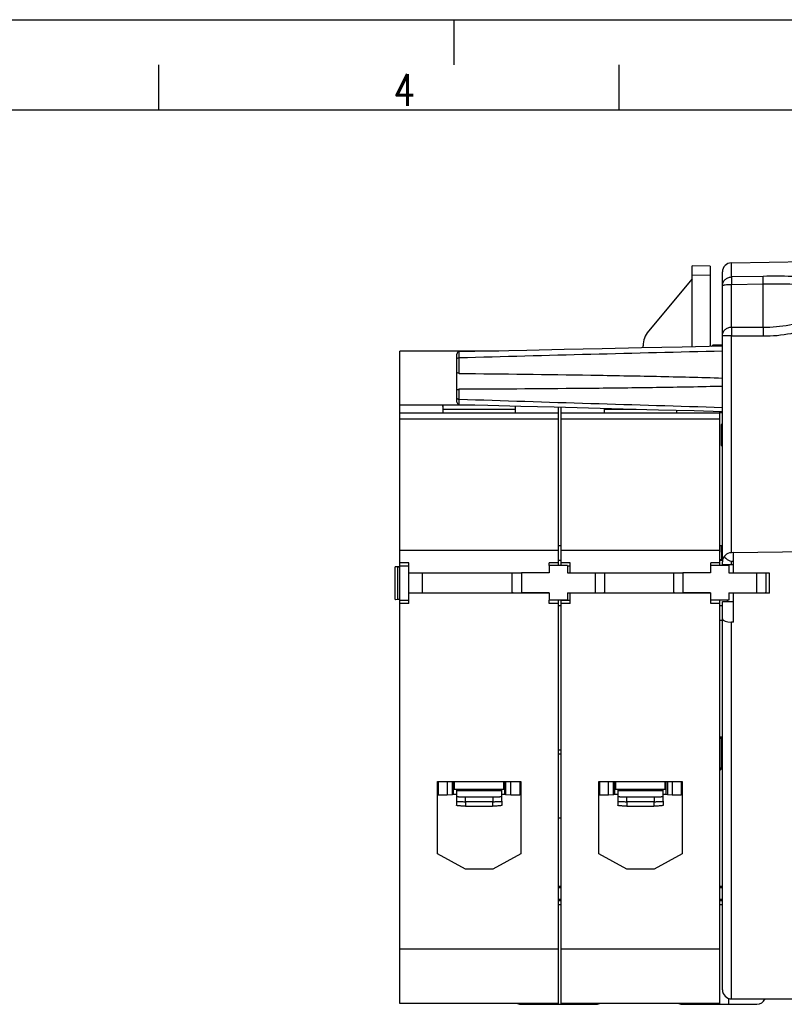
# Model space of a CAD drawing. Extents: x 0 to 594, y 0 to 420.
# Tile 6 of 17: x 162 to 246, y 311 to 420. Entities that reach past the tile are written whole.
import ezdxf

# ---------------------------------------------------------------- set-up
doc = ezdxf.new("R2010")
doc.units = 0
doc.header["$LTSCALE"] = 32.67
doc.layers.get('0').update_dxf_attribs({"linetype": 'CONTINUOUS'})
for name, color, linetype in [('02___PRT_ALL_AXES', 7, 'CONTINUOUS'), ('03__EJES', 7, 'CONTINUOUS'), ('DESMOLDEO', 7, 'CONTINUOUS'), ('REDONDEOS', 7, 'CONTINUOUS')]:
    doc.layers.add(name, color=color, linetype=linetype)
doc.styles.get("Standard").update_dxf_attribs({"font": 'SIMPLEX.SHX', "width": 0.8})

msp = doc.modelspace()

# ---------------------------------------------------------------- linework, layer by layer
at = {"color": 7}
for p, q in [((0, 420), (594, 420)), ((210, 420), (210, 415)), ((177.4, 415), (177.4, 410)), ((228.2, 415), (228.2, 410)), ((584, 410), (25, 410)), ((236.276, 383.877), (236.281, 392.827)), ((238.281, 392.786), (236.281, 392.828)), ((238.281, 392.785), (238.276, 383.918)), ((240.607, 391.6), (240.607, 393.162)), ((236.28, 391.382), (231.457, 385.609)), ((236.281, 391.828), (238.281, 391.785)), ((239.624, 360.334), (239.624, 392.159)), ((244.107, 391.664), (240.607, 391.6)), ((244.124, 390.787), (240.624, 390.734)), ((240.624, 386.068), (240.624, 390.734)), ((244.124, 386.054), (244.124, 390.787)), ((240.624, 386.068), (244.124, 386.054)), ((240.607, 385.105), (239.624, 385.105)), ((240.607, 361.162), (240.607, 385.105)), ((240.607, 385.105), (244.107, 385.088)), ((230.876, 383.765), (230.876, 384.007)), ((204.024, 311.409), (204.024, 383.425)), ((214.943, 383.425), (204.024, 383.425)), ((204.024, 377.491), (212.312, 377.491)), ((208.774, 377.282), (208.774, 377.491)), ((216.774, 377.369), (216.774, 377.282)), ((221.524, 359.734), (221.524, 377.241)), ((221.824, 359.734), (221.824, 377.233)), ((208.774, 377.013), (216.774, 377.013)), ((226.574, 377.013), (230.086, 377.013)), ((239.324, 359.734), (239.324, 376.773)), ((221.524, 375.909), (204.024, 375.909)), ((239.324, 375.909), (221.824, 375.909)), ((221.524, 361.409), (204.024, 361.409)), ((221.824, 361.909), (221.524, 361.909)), ((239.324, 361.409), (221.824, 361.409)), ((239.525, 361.909), (239.324, 361.909)), ((239.525, 361.228), (239.525, 361.909)), ((239.624, 361.889), (239.525, 361.909)), ((240.824, 361.166), (240.607, 361.162)), ((240.824, 358.909), (240.824, 361.166)), ((205.024, 360.059), (204.024, 360.059)), ((205.024, 355.559), (205.024, 360.059)), ((220.524, 359.734), (220.524, 360.059)), ((221.524, 360.059), (220.524, 360.059)), ((222.824, 360.059), (221.824, 360.059)), ((222.824, 358.926), (222.824, 360.059)), ((238.324, 359.734), (238.324, 360.059)), ((239.324, 360.059), (238.324, 360.059)), ((239.324, 360.409), (239.525, 360.409)), ((239.624, 359.859), (239.624, 360.162)), ((239.624, 359.859), (240.824, 359.859)), ((240.824, 360.196), (240.624, 360.192)), ((240.624, 359.859), (240.624, 360.192)), ((203.524, 356.009), (203.524, 359.609)), ((203.542, 359.609), (203.524, 359.609)), ((204.024, 359.6), (203.542, 359.608)), ((203.769, 359.608), (204.024, 359.608)), ((203.769, 359.604), (203.769, 356.013)), ((204.024, 359.709), (205.024, 359.709)), ((217.442, 358.909), (205.024, 358.909)), ((206.524, 356.709), (206.524, 358.909)), ((216.442, 356.758), (216.442, 358.909)), ((222.542, 359.709), (222.824, 359.709)), ((235.242, 358.909), (222.824, 358.909)), ((226.607, 358.909), (226.607, 356.758)), ((234.242, 356.758), (234.242, 358.909)), ((244.824, 358.909), (240.824, 358.909)), ((244.407, 358.909), (244.407, 356.758)), ((244.824, 356.709), (244.824, 358.909)), ((220.507, 356.709), (205.024, 356.709)), ((219.024, 356.709), (219.024, 356.741)), ((222.824, 355.559), (222.824, 356.741)), ((238.307, 356.709), (222.824, 356.709)), ((224.324, 356.709), (224.324, 356.741)), ((236.824, 356.709), (236.824, 356.741)), ((240.824, 353.481), (240.824, 356.741)), ((244.824, 356.709), (240.824, 356.709)), ((242.624, 356.741), (242.624, 356.709)), ((203.524, 356.009), (203.542, 356.009)), ((203.542, 356.009), (204.024, 356.017)), ((204.024, 356.009), (203.769, 356.009)), ((204.024, 355.909), (205.024, 355.909)), ((205.024, 355.559), (204.024, 355.559)), ((220.524, 355.559), (220.524, 355.934)), ((221.524, 355.909), (220.524, 355.909)), ((221.524, 355.559), (220.524, 355.559)), ((221.524, 311.409), (221.524, 355.909)), ((221.824, 311.409), (221.824, 355.909)), ((221.824, 355.909), (222.824, 355.909)), ((222.824, 355.559), (221.824, 355.559)), ((238.324, 355.559), (238.324, 355.934)), ((239.324, 355.909), (238.324, 355.909)), ((239.324, 355.559), (238.324, 355.559)), ((239.324, 311.409), (239.324, 355.909)), ((239.624, 312.909), (239.624, 355.759)), ((239.624, 355.759), (240.824, 355.759)), ((239.324, 353.708), (239.624, 353.708)), ((240.607, 311.909), (240.607, 353.482)), ((240.824, 353.481), (240.607, 353.482)), ((239.624, 340.809), (239.324, 340.809)), ((239.525, 340.659), (239.324, 340.659)), ((239.624, 340.678), (239.525, 340.659)), ((239.525, 337.71), (239.525, 340.659)), ((221.524, 339.409), (221.824, 339.409)), ((221.824, 338.909), (221.524, 338.909)), ((239.525, 337.71), (239.624, 337.73)), ((208.174, 327.909), (208.174, 335.909)), ((208.174, 335.909), (217.374, 335.909)), ((208.269, 335.909), (208.269, 334.409)), ((209.269, 335.909), (209.269, 334.409)), ((209.796, 335.909), (209.796, 334.417)), ((209.911, 335.909), (209.911, 334.456)), ((210.019, 335.909), (210.019, 335.059)), ((215.519, 335.059), (215.519, 335.909)), ((215.628, 334.456), (215.628, 335.909)), ((215.743, 334.417), (215.743, 335.909)), ((216.269, 334.409), (216.269, 335.909)), ((217.269, 335.909), (217.269, 334.409)), ((217.374, 335.909), (217.374, 327.909)), ((225.974, 327.909), (225.974, 335.909)), ((225.974, 335.909), (235.174, 335.909)), ((226.069, 335.909), (226.069, 334.409)), ((227.069, 334.409), (227.069, 335.909)), ((227.596, 334.417), (227.596, 335.909)), ((227.711, 335.909), (227.711, 334.456)), ((227.819, 335.909), (227.819, 335.059)), ((233.319, 335.059), (233.319, 335.909)), ((233.428, 334.456), (233.428, 335.909)), ((233.543, 335.909), (233.543, 334.417)), ((234.069, 335.909), (234.069, 334.409)), ((235.069, 335.909), (235.069, 334.409)), ((235.174, 335.909), (235.174, 327.909)), ((210.019, 335.059), (215.519, 335.059)), ((210.269, 335.059), (210.269, 333.276)), ((210.275, 334.827), (210.269, 334.827)), ((210.275, 335.059), (210.275, 333.728)), ((215.275, 334.858), (210.275, 334.858)), ((215.275, 333.728), (215.275, 335.059)), ((227.819, 335.059), (233.319, 335.059)), ((228.069, 335.059), (228.069, 333.276)), ((228.075, 334.827), (228.069, 334.827)), ((228.075, 335.059), (228.075, 333.728)), ((233.075, 334.858), (228.075, 334.858)), ((233.075, 333.728), (233.075, 335.059)), ((209.269, 334.409), (208.269, 334.409)), ((209.796, 334.417), (209.269, 334.409)), ((209.911, 334.456), (209.796, 334.417)), ((210.275, 334.456), (209.911, 334.456)), ((211.275, 333.676), (211.275, 334.175)), ((214.275, 334.175), (211.275, 334.175)), ((214.275, 334.175), (214.275, 333.676)), ((215.269, 333.723), (215.269, 333.276)), ((215.628, 334.456), (215.275, 334.456)), ((215.743, 334.417), (215.628, 334.456)), ((216.269, 334.409), (215.743, 334.417)), ((217.269, 334.409), (216.269, 334.409)), ((227.069, 334.409), (226.069, 334.409)), ((227.596, 334.417), (227.069, 334.409)), ((227.711, 334.456), (227.596, 334.417)), ((228.075, 334.456), (227.711, 334.456)), ((229.075, 333.676), (229.075, 334.175)), ((232.075, 334.175), (229.075, 334.175)), ((232.075, 334.175), (232.075, 333.676)), ((233.069, 333.723), (233.069, 333.276)), ((233.428, 334.456), (233.075, 334.456)), ((233.543, 334.417), (233.428, 334.456)), ((234.069, 334.409), (233.543, 334.417)), ((235.069, 334.409), (234.069, 334.409)), ((211.269, 333.676), (211.269, 333.188)), ((211.269, 333.188), (214.269, 333.188)), ((214.275, 333.676), (211.275, 333.676)), ((214.269, 333.676), (214.269, 333.188)), ((229.069, 333.676), (229.069, 333.188)), ((229.069, 333.188), (232.069, 333.188)), ((232.075, 333.676), (229.075, 333.676)), ((232.069, 333.676), (232.069, 333.188)), ((221.524, 331.909), (221.824, 331.909)), ((211.274, 326.209), (208.174, 327.909)), ((217.374, 327.909), (214.274, 326.209)), ((229.074, 326.209), (225.974, 327.909)), ((235.174, 327.909), (232.074, 326.209)), ((214.274, 326.209), (211.274, 326.209)), ((232.074, 326.209), (229.074, 326.209)), ((221.524, 317.409), (204.024, 317.409)), ((239.324, 317.409), (221.824, 317.409)), ((239.654, 312.672), (239.641, 312.672)), ((221.524, 311.409), (204.024, 311.409)), ((239.324, 311.409), (221.824, 311.409)), ((240.624, 311.909), (253.553, 311.909))]:
    msp.add_line(p, q, dxfattribs=at)
msp.add_lwpolyline([(239.624, 383.946), (235.161, 383.854), (230.707, 383.761), (226.37, 383.67), (222.15, 383.58), (218.047, 383.492), (214.061, 383.406), (210.569, 383.329)], dxfattribs=at)
for centre, radius, start, end in [((240.624, 392.162), 1, 91, 180), ((233.376, 384.006), 2.5, 140.12676, 179.96608), ((240.624, 360.162), 1, 91, 180), ((238.825, 337.728), 0.799, 308.69962, 359.98428), ((240.624, 312.909), 1, 180, 270)]:
    msp.add_arc(centre, radius, start, end, dxfattribs=at)
for centre, major_axis, ratio, start_param, end_param in [((240.624, 353.846), (1, 0), 0.3639702, -3.1415927, -1.5882496), ((238.722, 337.709), (0.788, 0.157), 0.9960441, -0.9176549, -0.1961674)]:
    msp.add_ellipse(centre, major_axis=major_axis, ratio=ratio, start_param=start_param, end_param=end_param, dxfattribs=at)
for points, knots in [([(239.624, 390.619), (239.624, 390.745), (239.676, 391.001), (239.894, 391.325), (240.22, 391.544), (240.478, 391.598), (240.607, 391.6)], [0, 0, 0, 0, 0.2478911, 0.4970572, 0.7479075, 1, 1, 1, 1]), ([(240.607, 391.6), (240.608, 391.564), (240.614, 391.276), (240.62, 390.987), (240.624, 390.734)], [0, 0, 0, 0, 0.1244312, 1, 1, 1, 1]), ([(255.228, 390.729), (255.087, 390.793), (254.765, 390.898), (254.042, 391.074), (253.018, 391.249), (251.695, 391.41), (250.278, 391.531), (248.793, 391.615), (246.728, 391.682), (245.16, 391.683), (244.107, 391.664)], [0, 0, 0, 0, 0.0415266, 0.0901377, 0.199475, 0.3194042, 0.4469391, 0.5802538, 0.7178255, 1, 1, 1, 1]), ([(244.124, 390.787), (244.123, 390.889), (244.117, 391.182), (244.112, 391.474), (244.107, 391.664)], [0, 0, 0, 0, 0.3488934, 1, 1, 1, 1]), ([(240.624, 390.734), (240.497, 390.734), (240.261, 390.729), (239.983, 390.709), (239.804, 390.686), (239.71, 390.666), (239.654, 390.65), (239.624, 390.629), (239.624, 390.619)], [0, 0, 0, 0, 0.3757387, 0.6951687, 0.818401, 0.9113056, 0.9710155, 1, 1, 1, 1]), ([(254.571, 390.303), (254.417, 390.321), (254.087, 390.349), (253.373, 390.42), (252.397, 390.514), (251.154, 390.616), (249.359, 390.727), (247.008, 390.805), (245.097, 390.803), (244.124, 390.787)], [0, 0, 0, 0, 0.0445689, 0.0949414, 0.2056318, 0.3256089, 0.4525351, 0.7210207, 1, 1, 1, 1]), ([(244.124, 386.054), (245.089, 386.05), (247.024, 386.228), (249.817, 387.044), (251.972, 388.163), (253.529, 389.302), (254.242, 389.953), (254.571, 390.303)], [0, 0, 0, 0, 0.2501995, 0.5003366, 0.7503545, 0.8753894, 1, 1, 1, 1]), ([(244.107, 385.088), (245.14, 385.083), (247.211, 385.275), (249.704, 386.013), (251.579, 386.888), (252.913, 387.686), (254.15, 388.624), (254.892, 389.352), (255.219, 389.752)], [0, 0, 0, 0, 0.2499102, 0.4997852, 0.6248654, 0.7499393, 0.8750015, 1, 1, 1, 1]), ([(239.624, 385.105), (239.624, 385.23), (239.677, 385.485), (239.901, 385.805), (240.233, 386.018), (240.495, 386.068), (240.624, 386.068)], [0, 0, 0, 0, 0.2456593, 0.4938835, 0.7456903, 1, 1, 1, 1]), ([(240.624, 386.068), (240.613, 386.024), (240.621, 385.902), (240.611, 385.688), (240.611, 385.412), (240.614, 385.211), (240.607, 385.105)], [0, 0, 0, 0, 0.141388, 0.3722655, 0.6692218, 1, 1, 1, 1]), ([(244.124, 386.054), (244.116, 385.935), (244.113, 385.613), (244.108, 385.291), (244.107, 385.088)], [0, 0, 0, 0, 0.3699197, 1, 1, 1, 1]), ([(239.81, 360.742), (239.862, 360.67), (240.081, 360.422), (240.387, 360.246), (240.624, 360.192)], [0, 0, 0, 0, 0.2664638, 1, 1, 1, 1]), ([(210.269, 333.774), (210.269, 333.773), (210.27, 333.77), (210.272, 333.767), (210.274, 333.765)], [0, 0, 0, 0, 0.2176464, 1, 1, 1, 1]), ([(211.275, 334.175), (211.209, 334.175), (211.082, 334.176), (210.897, 334.179), (210.75, 334.183), (210.642, 334.187), (210.57, 334.19), (210.504, 334.194), (210.446, 334.198), (210.395, 334.202), (210.359, 334.206), (210.334, 334.21), (210.318, 334.212), (210.305, 334.215), (210.294, 334.217), (210.286, 334.22), (210.28, 334.222), (210.277, 334.224), (210.275, 334.225), (210.275, 334.227), (210.275, 334.228)], [0, 0, 0, 0, 0.1940902, 0.3807426, 0.552808, 0.6312849, 0.703706, 0.7693802, 0.8276835, 0.8780668, 0.9200642, 0.9377989, 0.9533071, 0.9665615, 0.977547, 0.9862666, 0.9927598, 0.9952112, 0.9971781, 1, 1, 1, 1]), ([(210.275, 333.728), (210.275, 333.727), (210.275, 333.726), (210.277, 333.724), (210.28, 333.722), (210.286, 333.72), (210.294, 333.718), (210.305, 333.715), (210.318, 333.713), (210.334, 333.71), (210.359, 333.707), (210.395, 333.703), (210.446, 333.699), (210.504, 333.695), (210.57, 333.691), (210.642, 333.688), (210.75, 333.683), (210.897, 333.679), (211.082, 333.677), (211.209, 333.676), (211.275, 333.676)], [0, 0, 0, 0, 0.0028219, 0.0047888, 0.0072402, 0.0137334, 0.022453, 0.0334385, 0.0466929, 0.0622011, 0.0799358, 0.1219332, 0.1723165, 0.2306198, 0.296294, 0.3687151, 0.447192, 0.6192574, 0.8059098, 1, 1, 1, 1]), ([(215.275, 334.228), (215.275, 334.227), (215.274, 334.225), (215.272, 334.224), (215.269, 334.222), (215.263, 334.22), (215.255, 334.217), (215.244, 334.215), (215.231, 334.212), (215.215, 334.21), (215.19, 334.206), (215.154, 334.202), (215.103, 334.198), (215.045, 334.194), (214.979, 334.19), (214.907, 334.187), (214.799, 334.183), (214.652, 334.179), (214.467, 334.176), (214.34, 334.175), (214.275, 334.175)], [0, 0, 0, 0, 0.0028219, 0.0047888, 0.0072402, 0.0137335, 0.022453, 0.0334385, 0.046693, 0.0622011, 0.0799359, 0.1219333, 0.1723166, 0.2306199, 0.296294, 0.3687151, 0.4471921, 0.6192575, 0.8059099, 1, 1, 1, 1]), ([(214.275, 333.676), (214.34, 333.676), (214.467, 333.677), (214.652, 333.679), (214.799, 333.683), (214.907, 333.688), (214.979, 333.691), (215.045, 333.695), (215.103, 333.699), (215.154, 333.703), (215.19, 333.707), (215.215, 333.71), (215.231, 333.713), (215.244, 333.715), (215.255, 333.718), (215.263, 333.72), (215.269, 333.722), (215.272, 333.724), (215.274, 333.726), (215.275, 333.727), (215.275, 333.728)], [0, 0, 0, 0, 0.1940901, 0.3807425, 0.5528079, 0.6312849, 0.703706, 0.7693801, 0.8276834, 0.8780667, 0.9200641, 0.9377989, 0.953307, 0.9665615, 0.977547, 0.9862665, 0.9927598, 0.9952112, 0.9971781, 1, 1, 1, 1]), ([(228.069, 333.774), (228.069, 333.773), (228.07, 333.77), (228.072, 333.767), (228.074, 333.765)], [0, 0, 0, 0, 0.2175595, 1, 1, 1, 1]), ([(229.075, 334.175), (229.009, 334.175), (228.882, 334.176), (228.697, 334.179), (228.55, 334.183), (228.442, 334.187), (228.37, 334.19), (228.304, 334.194), (228.246, 334.198), (228.195, 334.202), (228.159, 334.206), (228.134, 334.21), (228.118, 334.212), (228.105, 334.215), (228.094, 334.217), (228.086, 334.22), (228.08, 334.222), (228.077, 334.224), (228.075, 334.225), (228.075, 334.227), (228.075, 334.228)], [0, 0, 0, 0, 0.1940902, 0.3807426, 0.552808, 0.6312849, 0.703706, 0.7693802, 0.8276835, 0.8780668, 0.9200642, 0.9377989, 0.9533071, 0.9665615, 0.977547, 0.9862666, 0.9927598, 0.9952112, 0.9971781, 1, 1, 1, 1]), ([(228.075, 333.728), (228.075, 333.727), (228.075, 333.726), (228.077, 333.724), (228.08, 333.722), (228.086, 333.72), (228.094, 333.718), (228.105, 333.715), (228.118, 333.713), (228.134, 333.71), (228.159, 333.707), (228.195, 333.703), (228.246, 333.699), (228.304, 333.695), (228.37, 333.691), (228.442, 333.688), (228.55, 333.683), (228.697, 333.679), (228.882, 333.677), (229.009, 333.676), (229.075, 333.676)], [0, 0, 0, 0, 0.0028219, 0.0047888, 0.0072402, 0.0137334, 0.022453, 0.0334385, 0.0466929, 0.0622011, 0.0799358, 0.1219332, 0.1723165, 0.2306198, 0.296294, 0.3687151, 0.447192, 0.6192574, 0.8059098, 1, 1, 1, 1]), ([(233.075, 334.228), (233.075, 334.227), (233.074, 334.225), (233.072, 334.224), (233.069, 334.222), (233.063, 334.22), (233.055, 334.217), (233.044, 334.215), (233.031, 334.212), (233.015, 334.21), (232.99, 334.206), (232.954, 334.202), (232.903, 334.198), (232.845, 334.194), (232.779, 334.19), (232.707, 334.187), (232.599, 334.183), (232.452, 334.179), (232.267, 334.176), (232.14, 334.175), (232.075, 334.175)], [0, 0, 0, 0, 0.0028219, 0.0047888, 0.0072402, 0.0137335, 0.022453, 0.0334385, 0.046693, 0.0622011, 0.0799359, 0.1219333, 0.1723166, 0.2306199, 0.296294, 0.3687151, 0.4471921, 0.6192575, 0.8059099, 1, 1, 1, 1]), ([(232.075, 333.676), (232.14, 333.676), (232.267, 333.677), (232.452, 333.679), (232.599, 333.683), (232.707, 333.688), (232.779, 333.691), (232.845, 333.695), (232.903, 333.699), (232.954, 333.703), (232.99, 333.707), (233.015, 333.71), (233.031, 333.713), (233.044, 333.715), (233.055, 333.718), (233.063, 333.72), (233.069, 333.722), (233.072, 333.724), (233.074, 333.726), (233.075, 333.727), (233.075, 333.728)], [0, 0, 0, 0, 0.1940901, 0.3807425, 0.5528079, 0.6312849, 0.703706, 0.7693801, 0.8276834, 0.8780667, 0.9200641, 0.9377989, 0.953307, 0.9665615, 0.977547, 0.9862665, 0.9927598, 0.9952112, 0.9971781, 1, 1, 1, 1]), ([(211.269, 333.188), (211.204, 333.188), (211.077, 333.189), (210.892, 333.194), (210.721, 333.202), (210.571, 333.212), (210.448, 333.225), (210.357, 333.239), (210.301, 333.252), (210.276, 333.264), (210.269, 333.272), (210.269, 333.276)], [0, 0, 0, 0, 0.1927362, 0.3781685, 0.5491475, 0.6992504, 0.8228084, 0.9153159, 0.9738154, 0.9903142, 1, 1, 1, 1]), ([(215.269, 333.276), (215.269, 333.272), (215.263, 333.264), (215.238, 333.252), (215.182, 333.239), (215.091, 333.225), (214.968, 333.212), (214.818, 333.202), (214.647, 333.194), (214.462, 333.189), (214.334, 333.188), (214.269, 333.188)], [0, 0, 0, 0, 0.0096858, 0.0261846, 0.0846841, 0.1771916, 0.3007496, 0.4508525, 0.6218315, 0.8072638, 1, 1, 1, 1]), ([(229.069, 333.188), (229.004, 333.188), (228.877, 333.189), (228.692, 333.194), (228.521, 333.202), (228.371, 333.212), (228.248, 333.225), (228.157, 333.239), (228.101, 333.252), (228.076, 333.264), (228.069, 333.272), (228.069, 333.276)], [0, 0, 0, 0, 0.1927362, 0.3781685, 0.5491475, 0.6992504, 0.8228084, 0.9153159, 0.9738154, 0.9903142, 1, 1, 1, 1]), ([(233.069, 333.276), (233.069, 333.272), (233.063, 333.264), (233.038, 333.252), (232.982, 333.239), (232.891, 333.225), (232.768, 333.212), (232.618, 333.202), (232.447, 333.194), (232.262, 333.189), (232.134, 333.188), (232.069, 333.188)], [0, 0, 0, 0, 0.0096858, 0.0261846, 0.0846841, 0.1771916, 0.3007496, 0.4508525, 0.6218315, 0.8072638, 1, 1, 1, 1])]:
    msp.add_open_spline(points, degree=3, knots=knots, dxfattribs=at)
at = {"layer": '02___PRT_ALL_AXES', "color": 7}
for p, q in [((208.774, 377.36), (208.774, 376.563)), ((216.774, 376.563), (216.774, 377.282)), ((221.524, 376.563), (204.024, 376.563)), ((239.324, 376.563), (221.824, 376.563)), ((226.574, 377.106), (226.574, 376.563)), ((234.574, 376.563), (234.574, 376.896))]:
    msp.add_line(p, q, dxfattribs=at)
at = {"layer": '03__EJES', "color": 7}
for p, q in [((210.571, 382.582), (210.571, 382.666)), ((210.324, 378.104), (210.324, 382.582)), ((210.571, 382.17), (210.571, 382.582)), ((210.571, 380.95), (210.571, 382.17)), ((210.571, 378.109), (210.571, 379.198))]:
    msp.add_line(p, q, dxfattribs=at)
for points, knots in [([(210.571, 380.95), (210.509, 380.951), (210.421, 380.978), (210.345, 381.042), (210.324, 381.078), (210.324, 381.093)], [0, 0, 0, 0, 0.6208177, 0.8464694, 1, 1, 1, 1]), ([(210.571, 380.95), (215.414, 380.902), (222.678, 380.813), (232.362, 380.639), (237.204, 380.522), (239.624, 380.445)], [0, 0, 0, 0, 0.4999962, 0.7499968, 1, 1, 1, 1]), ([(239.624, 379.523), (237.204, 379.462), (232.362, 379.375), (222.678, 379.261), (215.414, 379.217), (210.571, 379.198)], [0, 0, 0, 0, 0.2499898, 0.4999888, 1, 1, 1, 1]), ([(210.324, 379.165), (210.324, 379.164), (210.334, 379.167), (210.344, 379.167), (210.367, 379.173), (210.409, 379.181), (210.478, 379.193), (210.538, 379.197), (210.571, 379.198)], [0, 0, 0, 0, 0.0185291, 0.0730544, 0.1609464, 0.2794721, 0.6007769, 1, 1, 1, 1])]:
    msp.add_open_spline(points, degree=3, knots=knots, dxfattribs=at)
at = {"layer": 'DESMOLDEO', "color": 7}
for p, q in [((240.607, 393.162), (251.874, 393.359)), ((238.574, 384.083), (238.412, 383.921)), ((239.624, 384.083), (238.574, 384.083)), ((239.624, 376.583), (239.325, 376.589)), ((240.824, 361.166), (283.374, 361.909)), ((221.524, 360.334), (221.824, 360.334)), ((239.324, 360.334), (239.64, 360.334)), ((240.15, 359.859), (240.15, 359.734)), ((217.442, 358.926), (217.442, 356.741)), ((220.507, 358.926), (217.442, 358.926)), ((220.507, 359.734), (220.507, 358.926)), ((222.542, 359.734), (220.507, 359.734)), ((222.542, 359.734), (222.542, 358.926)), ((222.542, 358.926), (225.607, 358.926)), ((225.607, 356.741), (225.607, 358.926)), ((235.242, 358.926), (235.242, 356.741)), ((238.307, 358.926), (235.242, 358.926)), ((238.307, 359.734), (238.307, 358.926)), ((240.342, 359.734), (238.307, 359.734)), ((240.342, 359.734), (240.342, 358.926)), ((240.342, 358.926), (240.824, 358.926)), ((243.407, 356.741), (243.407, 358.909)), ((220.507, 356.741), (217.442, 356.741)), ((220.507, 356.741), (220.507, 355.934)), ((222.542, 356.741), (222.542, 355.934)), ((222.542, 356.741), (225.607, 356.741)), ((238.307, 356.741), (235.242, 356.741)), ((238.307, 356.741), (238.307, 355.934)), ((240.342, 356.741), (240.342, 355.934)), ((240.342, 356.741), (243.407, 356.741)), ((222.542, 355.934), (220.507, 355.934)), ((220.699, 355.934), (220.699, 355.909)), ((222.35, 355.934), (222.35, 355.909)), ((240.342, 355.934), (238.307, 355.934)), ((238.499, 355.934), (238.499, 355.909)), ((240.15, 355.934), (240.15, 355.759)), ((221.524, 355.334), (221.824, 355.334)), ((239.324, 355.334), (239.624, 355.334)), ((221.824, 324.309), (221.524, 324.309)), ((221.824, 324.163), (221.524, 324.163)), ((239.624, 324.309), (239.324, 324.309)), ((239.624, 324.163), (239.324, 324.163)), ((221.824, 322.88), (221.524, 322.88)), ((239.624, 322.88), (239.324, 322.88)), ((221.824, 322.725), (221.524, 322.725)), ((221.524, 322.309), (221.824, 322.309)), ((239.624, 322.725), (239.324, 322.725)), ((239.324, 322.309), (239.624, 322.309)), ((240.342, 311.309), (240.331, 311.954)), ((217.442, 311.309), (225.607, 311.309)), ((220.508, 311.409), (220.507, 311.309)), ((222.542, 311.309), (222.54, 311.409)), ((235.242, 311.309), (243.407, 311.309)), ((238.308, 311.409), (238.307, 311.309))]:
    msp.add_line(p, q, dxfattribs=at)
for centre, start, end in [((217.442, 312.309), 244.19072, 270), ((225.607, 312.309), 270, 295.80932), ((235.242, 312.309), 244.19072, 270), ((243.407, 312.309), 270, 336.41888)]:
    msp.add_arc(centre, 1, start, end, dxfattribs=at)
for centre, start_param, end_param in [((217.442, 356.758), 3.1415926, 4.712389), ((225.607, 356.758), -1.5707963, 0), ((235.242, 356.758), 3.1415926, 4.712389), ((243.407, 356.758), -1.5707963, 0)]:
    msp.add_ellipse(centre, major_axis=(1, 0), ratio=0.0174551, start_param=start_param, end_param=end_param, dxfattribs=at)
at = {"layer": 'REDONDEOS', "color": 7}
for p, q in [((210.324, 382.582), (210.324, 383.079)), ((210.569, 383.328), (210.569, 383.329)), ((210.569, 383.052), (210.569, 383.127)), ((210.57, 383.01), (210.569, 383.052)), ((210.571, 382.799), (210.57, 383.01)), ((210.571, 382.666), (210.571, 382.799)), ((210.324, 377.789), (210.324, 378.235)), ((210.568, 377.611), (210.569, 377.754)), ((210.568, 377.539), (210.568, 377.611)), ((210.569, 377.754), (210.571, 378.056)), ((210.571, 378.056), (210.571, 378.109)), ((239.524, 373.009), (239.524, 375.309)), ((239.524, 361.228), (239.524, 360.334))]:
    msp.add_line(p, q, dxfattribs=at)
msp.add_lwpolyline([(210.568, 377.539), (213.727, 377.452), (217.367, 377.353), (221.069, 377.253), (224.835, 377.152), (228.664, 377.051), (232.556, 376.949), (236.511, 376.846), (239.624, 376.766)], dxfattribs=at)
for centre, radius, start, end in [((210.574, 383.079), 0.25, 91.26591, 180), ((483.152, -9683.138), 10069.494, 91.3858135, 91.551182), ((210.574, 377.789), 0.25, 180, 268.41558), ((210.574, 378.543), 0.446, 264.04947, 269.58044), ((492.313, 8991.577), 8618.075, 268.1265547, 268.3198035), ((239.624, 375.309), 0.1, 90, 180), ((239.624, 373.009), 0.1, 180, 270), ((239.624, 361.228), 0.1, 90, 180)]:
    msp.add_arc(centre, radius, start, end, dxfattribs=at)
for points, knots in [([(210.324, 382.582), (210.324, 382.613), (210.434, 382.661), (210.512, 382.666), (210.571, 382.666)], [0, 0, 0, 0, 0.345735, 1, 1, 1, 1]), ([(210.569, 383.127), (210.569, 383.155), (210.569, 383.222), (210.567, 383.289), (210.569, 383.328)], [0, 0, 0, 0, 0.4120307, 1, 1, 1, 1]), ([(210.324, 378.234), (210.324, 378.218), (210.342, 378.17), (210.419, 378.12), (210.488, 378.104), (210.528, 378.1)], [0, 0, 0, 0, 0.1856658, 0.5414091, 1, 1, 1, 1])]:
    msp.add_open_spline(points, degree=3, knots=knots, dxfattribs=at)

# ---------------------------------------------------------------- texts
at = {"color": 8, "insert": (203.329, 414), "char_height": 3.5, "width": 2.8, "attachment_point": 1}
msp.add_mtext('4', dxfattribs=at)

doc.saveas('drawing.dxf')
